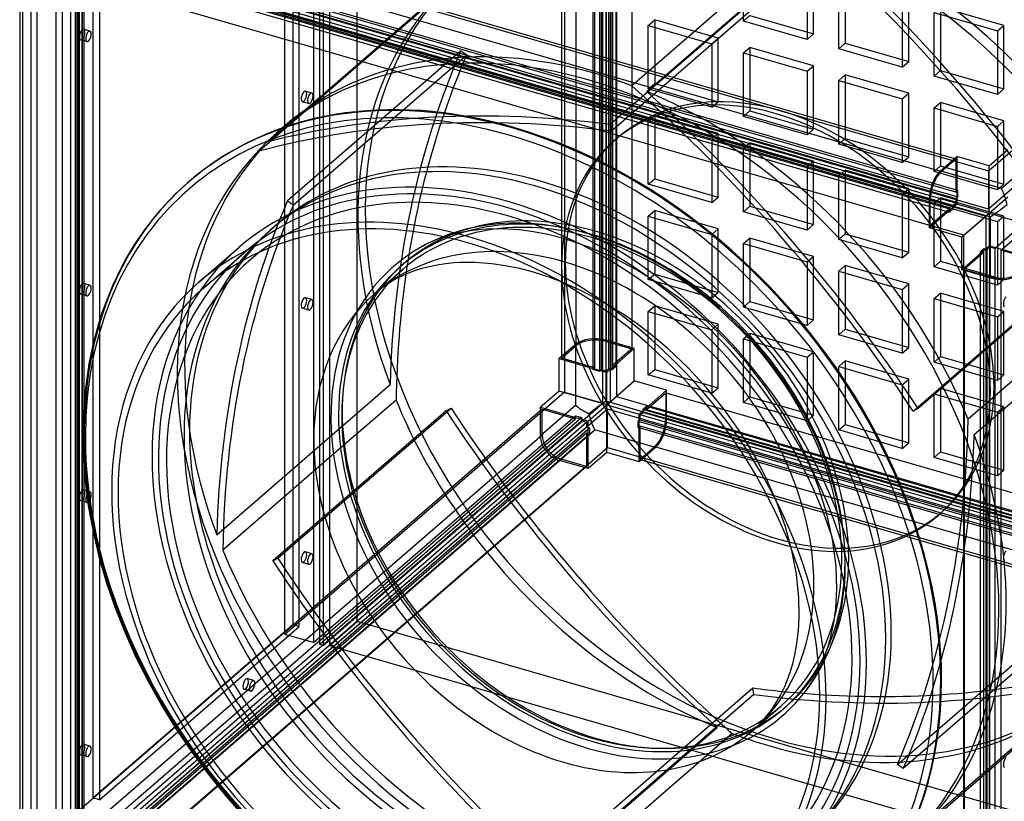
# Model space of a CAD drawing. Header units: millimetres. Extents: x -426 to 426, y -483 to 483.
# Tile 2 of 4: x -425 to 113, y -268 to 158. Entities that reach past the tile are written whole.
import ezdxf

# ---------------------------------------------------------------- set-up
doc = ezdxf.new("R2010")
doc.units = ezdxf.units.MM
doc.layers.add('HIDDEN', color=7, linetype='Continuous')
doc.layers.add('THICK', color=7, linetype='Continuous')

msp = doc.modelspace()

# ---------------------------------------------------------------- linework, layer by layer
at = {"layer": 'HIDDEN'}
for p, q in [((-127.33, 446.68), (-127.33, -45.23)), ((-106.55, -51.23), (-106.55, 440.68)), ((-104.54, -17.68), (-104.54, 440.62)), ((-102.45, 441.23), (-102.45, -50.68)), ((-98.95, 444.26), (-98.95, -47.65)), ((-120.93, -19.88), (-120.93, 438.42)), ((-90.68, 436.62), (-90.68, -21.68)), ((-128.93, 431.49), (-128.93, -26.81)), ((-111.75, -32.92), (-111.75, 425.38)), ((-110.75, -32.06), (-110.75, 426.24)), ((-108.28, 424.38), (-108.28, -33.92)), ((-107.28, 425.24), (-107.28, -33.06)), ((-104.68, -33.81), (-104.68, 424.49)), ((-103.18, -32.51), (-103.18, 425.79)), ((-101.45, -33.01), (-101.45, 425.29)), ((-101.18, 427.52), (-101.18, -30.78)), ((-99.45, 427.02), (-99.45, -31.28)), ((-240.52, -170.31), (-240.52, 320.72)), ((103.95, 75.36), (387.95, 321.31)), ((-279.83, -177.29), (-279.83, 314.61)), ((-264.25, 310.11), (-264.25, -181.79)), ((-260.78, -182.79), (-260.78, 309.11)), ((-259.05, 308.61), (-259.05, -183.29)), ((-255.52, 307.73), (-255.52, -183.3)), ((387.95, 300.52), (103.95, 54.57)), ((-275.5, 280.45), (-275.5, -172.05)), ((-272.03, -173.05), (-272.03, 279.45)), ((-387.95, 217.36), (103.95, 75.36)), ((3.89, 203.6), (-90.61, 121.76)), ((-82.49, 118.55), (12.01, 200.38)), ((103.95, 54.57), (-387.95, 196.57)), ((86.15, 63.75), (-372.15, 196.05)), ((87.15, 64.62), (-371.15, 196.92)), ((-371.15, 193.46), (87.15, 61.16)), ((-389.45, -299.23), (-389.45, 192.68)), ((-389.45, 192.68), (102.45, 50.68)), ((84.65, 56.39), (-373.65, 188.69)), ((-372.15, 192.59), (86.15, 60.29)), ((86.15, 57.69), (-372.15, 189.99)), ((-29.71, 156.95), (-29.71, 191.6)), ((-414.93, -274.49), (-414.93, 183.81)), ((-384.5, -266.45), (-384.5, 186.05)), ((-381.03, 185.05), (-381.03, -267.45)), ((-375.65, 186.96), (82.65, 54.66)), ((-375.65, 185.23), (82.65, 52.93)), ((84.65, 54.66), (-373.65, 186.96)), ((8.44, 149.99), (8.44, 184.63)), ((-396.75, 178.56), (-396.75, -279.74)), ((-393.28, -280.74), (-393.28, 177.56)), ((-7.99, 182.38), (-102.49, 100.55)), ((-101.95, 96.97), (-7.45, 178.81)), ((4.94, 181.6), (4.94, 146.95)), ((25.76, 179.63), (25.76, 144.99)), ((-422.93, 176.88), (-422.93, -281.42)), ((-394.18, -284.52), (-394.18, 173.78)), ((-392.45, -285.02), (-392.45, 173.28)), ((-392.18, 175.51), (-392.18, -282.79)), ((-390.68, 176.81), (-390.68, -281.49)), ((-390.45, 175.01), (-390.45, -283.29)), ((-289.04, 91.26), (-194.54, 173.1)), ((22.26, 141.95), (22.26, 176.6)), ((-199.35, 167.9), (-293.85, 86.06)), ((56.9, 166.6), (56.9, 131.95)), ((60.4, 134.99), (60.4, 169.63)), ((74.22, 126.95), (74.22, 161.6)), ((74.22, 161.6), (108.86, 151.6)), ((77.72, 164.63), (77.72, 129.99)), ((112.36, 154.63), (77.72, 164.63)), ((-81.67, 154.63), (-78.17, 157.66)), ((-78.17, 157.66), (-78.17, 123.02)), ((-43.53, 147.66), (-78.17, 157.66)), ((-29.71, 156.95), (-26.21, 159.99)), ((4.94, 146.95), (-29.71, 156.95)), ((-26.21, 159.99), (8.44, 149.99)), ((-386.2, 151.56), (-389.66, 152.56)), ((-81.67, 119.99), (-81.67, 154.63)), ((-81.67, 154.63), (-47.03, 144.63)), ((108.86, 151.6), (112.36, 154.63)), ((108.86, 151.6), (108.86, 116.95)), ((112.36, 119.99), (112.36, 154.63)), ((-387.86, 145.79), (-391.33, 146.79)), ((-47.03, 144.63), (-43.53, 147.66)), ((-43.53, 113.02), (-43.53, 147.66)), ((4.94, 146.95), (8.44, 149.99)), ((-183.95, 140.84), (-278.45, 59)), ((-183.95, 140.84), (-180.71, 138.66)), ((-47.03, 144.63), (-47.03, 109.99)), ((-29.71, 139.63), (-26.21, 142.66)), ((-26.21, 142.66), (-26.21, 108.02)), ((8.44, 132.66), (-26.21, 142.66)), ((22.26, 141.95), (25.76, 144.99)), ((56.9, 131.95), (22.26, 141.95)), ((25.76, 144.99), (60.4, 134.99)), ((-275.21, 56.82), (-180.71, 138.66)), ((-29.71, 104.99), (-29.71, 139.63)), ((-29.71, 139.63), (4.94, 129.63)), ((56.9, 131.95), (60.4, 134.99)), ((4.94, 129.63), (8.44, 132.66)), ((4.94, 129.63), (4.94, 94.99)), ((8.44, 98.02), (8.44, 132.66)), ((74.22, 126.95), (77.72, 129.99)), ((77.72, 129.99), (112.36, 119.99)), ((22.26, 124.63), (25.76, 127.66)), ((22.26, 89.99), (22.26, 124.63)), ((22.26, 124.63), (56.9, 114.63)), ((25.76, 127.66), (25.76, 93.02)), ((60.4, 117.66), (25.76, 127.66)), ((108.86, 116.95), (74.22, 126.95)), ((-265.2, 117.78), (-268.66, 118.78)), ((-81.67, 119.99), (-78.17, 123.02)), ((-47.03, 109.99), (-81.67, 119.99)), ((-78.17, 123.02), (-43.53, 113.02)), ((108.86, 116.95), (112.36, 119.99)), ((-266.86, 112.02), (-270.33, 113.02)), ((-47.03, 109.99), (-43.53, 113.02)), ((56.9, 114.63), (60.4, 117.66)), ((56.9, 114.63), (56.9, 79.99)), ((60.4, 83.02), (60.4, 117.66)), ((-29.71, 104.99), (-26.21, 108.02)), ((-26.21, 108.02), (8.44, 98.02)), ((74.22, 109.63), (77.72, 112.66)), ((74.22, 74.99), (74.22, 109.63)), ((74.22, 109.63), (108.86, 99.63)), ((77.72, 112.66), (77.72, 78.02)), ((112.36, 102.66), (77.72, 112.66)), ((-81.67, 102.67), (-78.17, 105.7)), ((-81.67, 68.03), (-81.67, 102.67)), ((-78.17, 105.7), (-78.17, 71.06)), ((-43.53, 95.7), (-78.17, 105.7)), ((4.94, 94.99), (-29.71, 104.99)), ((108.86, 99.63), (112.36, 102.66)), ((112.36, 68.02), (112.36, 102.66)), ((-279.89, 99.9), (-283.89, 96.44)), ((-102.49, 100.55), (-101.95, 96.97)), ((4.94, 94.99), (8.44, 98.02)), ((108.86, 99.63), (108.86, 64.99)), ((-100.38, 91.66), (-98.38, 93.39)), ((-47.03, 92.67), (-43.53, 95.7)), ((-47.03, 92.67), (-47.03, 58.03)), ((-43.53, 61.06), (-43.53, 95.7)), ((22.26, 89.99), (25.76, 93.02)), ((25.76, 93.02), (60.4, 83.02)), ((-29.71, 87.67), (-26.21, 90.7)), ((-29.71, 53.03), (-29.71, 87.67)), ((-26.21, 90.7), (-26.21, 56.06)), ((8.44, 80.7), (-26.21, 90.7)), ((56.9, 79.99), (22.26, 89.99)), ((4.94, 77.67), (8.44, 80.7)), ((8.44, 46.06), (8.44, 80.7)), ((56.9, 79.99), (60.4, 83.02)), ((78.15, 75.01), (86.15, 81.94)), ((85.4, 82.16), (86.15, 81.94)), ((86.15, 81.94), (86.15, 63.75)), ((86.65, 83.24), (86.65, 64.19)), ((4.94, 77.67), (4.94, 43.03)), ((22.26, 72.67), (25.76, 75.7)), ((25.76, 75.7), (25.76, 41.06)), ((60.4, 65.7), (25.76, 75.7)), ((74.22, 74.99), (77.72, 78.02)), ((78.15, 75.01), (77.41, 75.23)), ((77.72, 78.02), (112.36, 68.02)), ((103.95, 75.36), (103.95, 54.57)), ((104.32, 52.16), (104.32, 78.14)), ((-81.67, 68.03), (-78.17, 71.06)), ((-78.17, 71.06), (-43.53, 61.06)), ((22.26, 38.03), (22.26, 72.67)), ((108.86, 64.99), (74.22, 74.99)), ((-47.03, 58.03), (-81.67, 68.03)), ((56.9, 62.67), (60.4, 65.7)), ((60.4, 31.06), (60.4, 65.7)), ((86.65, 64.19), (87.15, 64.62)), ((87.15, 61.16), (87.15, 64.62)), ((108.86, 64.99), (112.36, 68.02)), ((-47.03, 58.03), (-43.53, 61.06)), ((56.9, 62.67), (56.9, 28.03)), ((72.15, 59.42), (71.65, 59.57)), ((72.15, 45.57), (72.15, 59.42)), ((74.22, 57.67), (77.72, 60.7)), ((77.72, 60.7), (77.72, 26.06)), ((112.36, 50.7), (77.72, 60.7)), ((86.15, 63.75), (86.65, 64.19)), ((86.15, 60.29), (86.65, 60.72)), ((86.15, 60.29), (86.15, 57.69)), ((86.65, 64.19), (86.65, 60.72)), ((86.65, 60.72), (87.15, 61.16)), ((86.65, 60.72), (86.65, 57.26)), ((114.52, 60.99), (104.32, 52.16)), ((-278.45, 59), (-275.21, 56.82)), ((-81.67, 50.71), (-78.17, 53.74)), ((-78.17, 53.74), (-78.17, 19.1)), ((-43.53, 43.74), (-78.17, 53.74)), ((-29.71, 53.03), (-26.21, 56.06)), ((-26.21, 56.06), (8.44, 46.06)), ((82.65, 53.79), (71.65, 44.27)), ((82.65, 54.66), (72.15, 45.57)), ((74.22, 23.03), (74.22, 57.67)), ((84.65, 55.53), (82.65, 53.79)), ((82.65, 52.93), (84.65, 54.66)), ((82.65, 53.79), (82.65, 54.66)), ((82.65, 52.93), (82.65, 53.79)), ((86.15, 57.69), (84.65, 56.39)), ((86.65, 57.26), (84.65, 55.53)), ((84.65, 56.39), (84.65, 55.53)), ((84.65, 55.53), (84.65, 54.66)), ((84.65, 54.66), (108.86, 47.67)), ((104.32, 52.16), (86.65, 57.26)), ((-81.67, 16.07), (-81.67, 50.71)), ((-81.67, 50.71), (-47.03, 40.71)), ((4.94, 43.03), (-29.71, 53.03)), ((104.32, 52.16), (89.32, 39.17)), ((90.45, 40.28), (102.45, 50.68)), ((102.45, 50.68), (102.45, -441.23)), ((104.32, 52.16), (104.32, 34.49)), ((130.3, 44.66), (104.32, 52.16)), ((108.86, 47.67), (112.36, 50.7)), ((112.36, 16.06), (112.36, 50.7)), ((-288.18, 42.79), (-285.18, 45.38)), ((-174.04, 43.3), (-178.69, 42.73)), ((-169.97, 43.62), (-174.04, 43.3)), ((-161.3, 43.77), (-169.97, 43.62)), ((-151.94, 43.18), (-161.3, 43.77)), ((-144.35, 42.18), (-151.94, 43.18)), ((-47.03, 40.71), (-43.53, 43.74)), ((-43.53, 9.1), (-43.53, 43.74)), ((4.94, 43.03), (8.44, 46.06)), ((71.65, 45.71), (72.15, 45.57)), ((90.45, 40.28), (72.15, 45.57)), ((108.86, 47.67), (108.86, 13.03)), ((-196.45, 38.11), (-199.88, 36.68)), ((-192.83, 39.4), (-196.45, 38.11)), ((-191.19, 39.92), (-192.83, 39.4)), ((-187.25, 41.02), (-191.19, 39.92)), ((-183.09, 41.96), (-187.25, 41.02)), ((-178.69, 42.73), (-183.09, 41.96)), ((-136.4, 40.65), (-144.35, 42.18)), ((-127.25, 38.31), (-136.4, 40.65)), ((-114.41, 34.01), (-127.25, 38.31)), ((-47.03, 40.71), (-47.03, 6.07)), ((-29.71, 35.71), (-26.21, 38.74)), ((-26.21, 38.74), (-26.21, 4.1)), ((8.44, 28.74), (-26.21, 38.74)), ((22.26, 38.03), (25.76, 41.06)), ((56.9, 28.03), (22.26, 38.03)), ((25.76, 41.06), (60.4, 31.06)), ((90.45, 21.17), (90.45, 40.28)), ((107.78, 33.49), (117.98, 42.33)), ((111.25, 32.49), (121.45, 41.33)), ((-203.12, 35.13), (-206.2, 33.46)), ((-199.88, 36.68), (-203.12, 35.13)), ((-101.14, 28.34), (-114.41, 34.01)), ((-29.71, 1.07), (-29.71, 35.71)), ((-29.71, 35.71), (4.94, 25.71)), ((101.45, 33.01), (99.45, 31.28)), ((102.32, 32.76), (100.32, 31.03)), ((101.45, -425.29), (101.45, 33.01)), ((101.45, 33.01), (102.32, 32.76)), ((104.32, 34.49), (102.32, 32.76)), ((103.18, 32.51), (102.32, 32.76)), ((104.68, 33.81), (103.18, 32.51)), ((103.18, -425.79), (103.18, 32.51)), ((107.78, 33.49), (104.32, 34.49)), ((104.68, -424.49), (104.68, 33.81)), ((107.28, 33.06), (104.68, 33.81)), ((107.78, 33.49), (107.28, 33.06)), ((107.28, 33.06), (107.28, -425.24)), ((111.25, 32.49), (107.78, 33.49)), ((110.75, 32.06), (111.25, 32.49)), ((130.3, 26.99), (111.25, 32.49)), ((-324.18, 11.61), (-302.18, 30.66)), ((-88.04, 21.48), (-101.14, 28.34)), ((4.94, 25.71), (8.44, 28.74)), ((8.44, -5.9), (8.44, 28.74)), ((56.9, 28.03), (60.4, 31.06)), ((100.32, 31.03), (89.32, 21.5)), ((101.18, 30.78), (90.68, 21.68)), ((99.45, 31.28), (99.45, -427.02)), ((100.32, 31.03), (99.45, 31.28)), ((100.32, 31.03), (101.18, 30.78)), ((101.18, 30.78), (101.18, -427.52)), ((110.75, -426.24), (110.75, 32.06)), ((128.93, 26.81), (110.75, 32.06)), ((-230.86, 8.42), (-215.61, 21.63)), ((-216.92, 23.14), (-214.92, 24.87)), ((4.94, 25.71), (4.94, -8.93)), ((22.26, 20.71), (25.76, 23.74)), ((25.76, 23.74), (25.76, -10.9)), ((60.4, 13.74), (25.76, 23.74)), ((62.76, -55.55), (157.26, 26.29)), ((74.22, 23.03), (77.72, 26.06)), ((108.86, 13.03), (74.22, 23.03)), ((77.72, 26.06), (112.36, 16.06)), ((90.68, 21.68), (104.54, 17.68)), ((90.68, 21.68), (90.68, 21.11)), ((-74.94, 13.3), (-88.04, 21.48)), ((-81.67, 16.07), (-78.17, 19.1)), ((-78.17, 19.1), (-43.53, 9.1)), ((22.26, -13.93), (22.26, 20.71)), ((22.26, 20.71), (56.9, 10.71)), ((104.54, 17.11), (104.54, 17.68)), ((-386.2, 12.99), (-389.66, 13.99)), ((-118.44, 10.23), (-130.74, 15.55)), ((-47.03, 6.07), (-81.67, 16.07)), ((-65, 6.17), (-74.94, 13.3)), ((56.9, 10.71), (60.4, 13.74)), ((60.4, -20.9), (60.4, 13.74)), ((108.86, 13.03), (112.36, 16.06)), ((-387.86, 7.23), (-391.33, 8.23)), ((-265.2, 5.2), (-268.66, 6.2)), ((-106.2, 3.8), (-118.44, 10.23)), ((-57.41, 0.12), (-65, 6.17)), ((-47.03, 6.07), (-43.53, 9.1)), ((56.9, 10.71), (56.9, -23.93)), ((74.22, 5.71), (77.72, 8.74)), ((74.22, -28.93), (74.22, 5.71)), ((74.22, 5.71), (108.86, -4.29)), ((77.72, 8.74), (77.72, -25.9)), ((112.36, -1.26), (77.72, 8.74)), ((-266.86, -0.56), (-270.33, 0.44)), ((-94.89, -3.15), (-106.2, 3.8)), ((-81.67, -1.25), (-78.17, 1.78)), ((-78.17, 1.78), (-78.17, -32.86)), ((-43.53, -8.22), (-78.17, 1.78)), ((-49.99, -6.33), (-57.41, 0.12)), ((-29.71, 1.07), (-26.21, 4.1)), ((4.94, -8.93), (-29.71, 1.07)), ((-26.21, 4.1), (8.44, -5.9)), ((128.93, 0.82), (65.46, -54.15)), ((-87.82, -8.05), (-94.89, -3.15)), ((-81.67, -35.89), (-81.67, -1.25)), ((-81.67, -1.25), (-47.03, -11.25)), ((108.86, -4.29), (112.36, -1.26)), ((108.86, -4.29), (108.86, -38.93)), ((112.36, -35.9), (112.36, -1.26)), ((-80.71, -13.42), (-87.82, -8.05)), ((-38.38, -17.63), (-49.99, -6.33)), ((-47.03, -11.25), (-43.53, -8.22)), ((-43.53, -42.86), (-43.53, -8.22)), ((4.94, -8.93), (8.44, -5.9)), ((-71.09, -21.45), (-80.71, -13.42)), ((-47.03, -11.25), (-47.03, -45.89)), ((-29.71, -16.25), (-26.21, -13.22)), ((-26.21, -13.22), (-26.21, -47.86)), ((8.44, -23.22), (-26.21, -13.22)), ((22.26, -13.93), (25.76, -10.9)), ((56.9, -23.93), (22.26, -13.93)), ((25.76, -10.9), (60.4, -20.9)), ((-121.3, -19.2), (-130.3, -26.99)), ((-128.93, -26.81), (-120.93, -19.88)), ((-121.3, -19.2), (-121.3, -52.45)), ((-89.32, -21.5), (-104.91, -17)), ((-104.91, -17), (-104.91, -50.26)), ((-104.54, -17.68), (-90.68, -21.68)), ((-59.95, -31.97), (-71.09, -21.45)), ((-27.52, -29.78), (-38.38, -17.63)), ((-29.71, -50.89), (-29.71, -16.25)), ((-29.71, -16.25), (4.94, -26.25)), ((56.9, -23.93), (60.4, -20.9)), ((-110.75, -32.06), (-128.93, -26.81)), ((-90.68, -21.68), (-101.18, -30.78)), ((-100.32, -31.03), (-89.32, -21.5)), ((-89.32, -39.17), (-89.32, -21.5)), ((4.94, -26.25), (8.44, -23.22)), ((4.94, -26.25), (4.94, -60.89)), ((8.44, -57.86), (8.44, -23.22)), ((74.22, -28.93), (77.72, -25.9)), ((77.72, -25.9), (112.36, -35.9)), ((-130.3, -26.99), (-111.25, -32.49)), ((-130.3, -44.66), (-130.3, -26.99)), ((-111.25, -32.49), (-110.75, -32.06)), ((-102.32, -32.76), (-100.32, -31.03)), ((-99.45, -31.28), (-101.45, -33.01)), ((-101.18, -30.78), (-100.32, -31.03)), ((-99.45, -31.28), (-100.32, -31.03)), ((-49.68, -43.07), (-59.95, -31.97)), ((-17.54, -42.64), (-27.52, -29.78)), ((22.26, -31.25), (25.76, -28.22)), ((22.26, -65.89), (22.26, -31.25)), ((22.26, -31.25), (56.9, -41.25)), ((25.76, -28.22), (25.76, -62.86)), ((60.4, -38.22), (25.76, -28.22)), ((108.86, -38.93), (74.22, -28.93)), ((128.93, -28.65), (92.74, -59.99)), ((-111.25, -32.49), (-111.75, -32.92)), ((-108.28, -33.92), (-111.75, -32.92)), ((-111.25, -32.49), (-107.78, -33.49)), ((-107.78, -33.49), (-108.28, -33.92)), ((-107.28, -33.06), (-107.78, -33.49)), ((-107.78, -33.49), (-104.32, -34.49)), ((-104.68, -33.81), (-107.28, -33.06)), ((-103.18, -32.51), (-104.68, -33.81)), ((-104.32, -34.49), (-102.32, -32.76)), ((-104.32, -52.16), (-104.32, -34.49)), ((-102.32, -32.76), (-103.18, -32.51)), ((-102.32, -32.76), (-101.45, -33.01)), ((-81.67, -35.89), (-78.17, -32.86)), ((-47.03, -45.89), (-81.67, -35.89)), ((-78.17, -32.86), (-43.53, -42.86)), ((108.86, -38.93), (112.36, -35.9)), ((-317.04, -122.98), (-222.54, -41.14)), ((-104.32, -52.16), (-89.32, -39.17)), ((-71.65, -44.27), (-89.32, -39.17)), ((-47.03, -45.89), (-43.53, -42.86)), ((-8.59, -56.02), (-17.54, -42.64)), ((56.9, -41.25), (60.4, -38.22)), ((56.9, -41.25), (56.9, -75.89)), ((60.4, -72.86), (60.4, -38.22)), ((96.04, -68.41), (128.93, -39.93)), ((-127.33, -45.23), (-279.83, -177.29)), ((-130.3, -44.66), (-140.5, -53.49)), ((-104.32, -52.16), (-130.3, -44.66)), ((-127.33, -45.23), (-106.55, -51.23)), ((-98.95, -47.65), (-102.45, -50.68)), ((-98.95, -47.65), (392.95, -189.65)), ((-82.65, -53.79), (-71.65, -44.27)), ((-82.65, -54.66), (-72.15, -45.57)), ((-72.15, -45.57), (386.15, -177.87)), ((-72.15, -45.57), (-72.15, -59.42)), ((-71.65, -59.86), (-71.65, -44.27)), ((-40.08, -54.95), (-49.68, -43.07)), ((-29.71, -50.89), (-26.21, -47.86)), ((-26.21, -47.86), (8.44, -57.86)), ((74.22, -46.25), (77.72, -43.22)), ((74.22, -80.89), (74.22, -46.25)), ((74.22, -46.25), (108.86, -56.25)), ((77.72, -43.22), (77.72, -77.86)), ((112.36, -53.22), (77.72, -43.22)), ((-259.05, -183.29), (-106.55, -51.23)), ((-121.3, -52.45), (-140.5, -69.08)), ((-140.5, -53.49), (-121.45, -58.99)), ((-140.5, -69.08), (-140.5, -53.49)), ((-114.52, -60.99), (-104.32, -52.16)), ((-71.65, -59.86), (-104.91, -50.26)), ((-104.32, -52.16), (-86.65, -57.26)), ((-104.32, -78.14), (-104.32, -52.16)), ((-102.45, -50.68), (389.45, -192.68)), ((-84.65, -54.66), (-82.65, -52.93)), ((-82.65, -52.93), (375.65, -185.23)), ((-82.65, -53.79), (-82.65, -52.93)), ((4.94, -60.89), (-29.71, -50.89)), ((108.86, -56.25), (112.36, -53.22)), ((112.36, -87.86), (112.36, -53.22)), ((-139.63, -54.61), (-404.23, -283.76)), ((-103.95, -54.57), (-387.95, -300.52)), ((-264.25, -181.79), (-121.45, -58.13)), ((-139.63, -68.46), (-139.63, -54.61)), ((-139.63, -54.61), (-121.45, -59.86)), ((-121.45, -58.99), (-121.45, -58.13)), ((-121.45, -58.13), (-117.98, -59.13)), ((-121.45, -59.86), (-121.45, -58.99)), ((-121.45, -58.99), (-117.98, -59.99)), ((-103.95, -75.36), (-103.95, -54.57)), ((387.95, -196.57), (-103.95, -54.57)), ((-86.65, -57.26), (-84.65, -55.53)), ((-86.65, -60.72), (-86.65, -57.26)), ((-86.15, -57.69), (-84.65, -56.39)), ((372.15, -189.99), (-86.15, -57.69)), ((-86.15, -60.29), (-86.15, -57.69)), ((-84.65, -55.53), (-82.65, -53.79)), ((373.65, -186.96), (-84.65, -54.66)), ((-84.65, -54.66), (-84.65, -55.53)), ((-84.65, -56.39), (-84.65, -55.53)), ((373.65, -188.69), (-84.65, -56.39)), ((-82.65, -53.79), (-82.65, -54.66)), ((-82.65, -54.66), (375.65, -186.96)), ((-32.17, -66.08), (-40.08, -54.95)), ((-3.2, -65.19), (-8.59, -56.02)), ((4.94, -60.89), (8.44, -57.86)), ((65.46, -54.15), (62.76, -55.55)), ((108.86, -56.25), (108.86, -90.89)), ((-386.05, -289.01), (-121.45, -59.86)), ((-117.98, -60.86), (-382.58, -290.01)), ((-379.98, -290.76), (-115.38, -61.61)), ((-379.98, -293.36), (-115.38, -64.21)), ((-117.98, -59.13), (-260.78, -182.79)), ((-117.98, -59.99), (-117.98, -59.13)), ((-117.98, -59.99), (-117.98, -60.86)), ((-117.98, -59.99), (-114.52, -60.99)), ((-117.98, -60.86), (-115.38, -61.61)), ((-115.38, -61.61), (-115.38, -64.21)), ((-115.38, -64.21), (-114.52, -64.46)), ((-114.52, -64.46), (-114.52, -60.99)), ((-86.65, -60.72), (-87.15, -61.16)), ((-87.15, -61.16), (371.15, -193.46)), ((-87.15, -64.62), (-87.15, -61.16)), ((-86.65, -64.19), (-87.15, -64.62)), ((-86.65, -60.72), (-86.15, -60.29)), ((-86.65, -64.19), (-86.65, -60.72)), ((-86.15, -63.75), (-86.65, -64.19)), ((-86.65, -83.24), (-86.65, -64.19)), ((-86.15, -60.29), (372.15, -192.59)), ((372.15, -196.05), (-86.15, -63.75)), ((-86.15, -81.94), (-86.15, -63.75)), ((386.15, -191.72), (-72.15, -59.42)), ((22.26, -65.89), (25.76, -62.86)), ((25.76, -62.86), (60.4, -72.86)), ((-404.23, -297.61), (-139.63, -68.46)), ((-115.38, -67.67), (-379.98, -296.82)), ((-378.25, -293.86), (-113.65, -64.71)), ((-113.65, -68.17), (-378.25, -297.32)), ((-130.11, -82.47), (-110.91, -65.85)), ((-114.52, -67.92), (-115.38, -67.67)), ((-115.38, -67.67), (-115.38, -85.86)), ((-113.65, -64.71), (-114.52, -64.46)), ((-114.52, -67.92), (-114.52, -64.46)), ((-114.52, -67.92), (-113.65, -68.17)), ((-114.52, -86.97), (-114.52, -67.92)), ((-113.65, -64.71), (-113.65, -68.17)), ((-77.65, -75.45), (-110.91, -65.85)), ((371.15, -196.92), (-87.15, -64.62)), ((-27.5, -73.43), (-32.17, -66.08)), ((1.69, -74.49), (-3.2, -65.19)), ((56.9, -75.89), (22.26, -65.89)), ((-247.47, -74.01), (-313.74, -131.4)), ((-78.15, -75.01), (-86.15, -81.94)), ((380.15, -207.31), (-78.15, -75.01)), ((-23.03, -81.1), (-27.5, -73.43)), ((6.02, -83.81), (1.69, -74.49)), ((56.9, -75.89), (60.4, -72.86)), ((-387.95, -321.31), (-103.95, -75.36)), ((-104.32, -78.14), (-114.52, -86.97)), ((-86.65, -83.24), (-104.32, -78.14)), ((-103.95, -75.36), (387.95, -217.36)), ((-77.65, -75.45), (-86.65, -83.24)), ((74.22, -80.89), (77.72, -77.86)), ((77.72, -77.86), (112.36, -87.86)), ((-393.84, -311.01), (-129.24, -81.86)), ((-115.38, -85.86), (-379.98, -315.01)), ((-114.52, -86.97), (-130.11, -82.47)), ((-115.38, -85.86), (-129.24, -81.86)), ((-86.15, -81.94), (372.15, -214.24)), ((-17.18, -92.43), (-23.03, -81.1)), ((11.56, -97.96), (6.02, -83.81)), ((108.86, -90.89), (74.22, -80.89)), ((108.86, -90.89), (112.36, -87.86)), ((-11.35, -105.78), (-17.18, -92.43)), ((-386.2, -99.59), (-389.66, -98.59)), ((-242.3, -99), (-286.46, -137.24)), ((-283.76, -135.84), (-242.08, -99.74)), ((15.79, -111.81), (11.56, -97.96)), ((-387.86, -105.35), (-391.33, -104.35)), ((-6.78, -118.74), (-11.35, -105.78)), ((18.82, -125.58), (15.79, -111.81)), ((76.38, -112.44), (78.38, -110.71)), ((-3.29, -131.62), (-6.78, -118.74)), ((20.57, -138.62), (18.82, -125.58)), ((-265.2, -133.36), (-268.66, -132.36)), ((-286.46, -137.24), (-283.76, -135.84)), ((-266.86, -139.13), (-270.33, -138.13)), ((20.75, -140.82), (20.57, -138.62)), ((21.14, -152.35), (20.75, -140.82)), ((20.59, -162.95), (21.14, -152.35)), ((19.87, -168.88), (20.59, -162.95)), ((54.21, -248.22), (148.71, -166.38)), ((-255.52, -183.3), (-240.52, -170.31)), ((250.52, -312.06), (-240.52, -170.31)), ((18.89, -174.46), (19.87, -168.88)), ((-275.5, -172.05), (-384.5, -266.45)), ((-381.03, -267.45), (-272.03, -173.05)), ((-272.03, -173.05), (-275.5, -172.05)), ((17.78, -179.28), (18.89, -174.46)), ((-264.25, -181.79), (-279.83, -177.29)), ((16.5, -183.81), (17.78, -179.28)), ((-259.05, -183.29), (-260.78, -182.79)), ((-255.52, -183.3), (128.93, -294.28)), ((14.48, -189.62), (16.5, -183.81)), ((12.2, -194.93), (14.48, -189.62)), ((128.93, -188.48), (57.45, -250.39)), ((9.14, -200.77), (12.2, -194.93)), ((-296.95, -202.43), (-300.41, -201.43)), ((6.49, -204.99), (9.14, -200.77)), ((-298.61, -208.19), (-302.08, -207.19)), ((-24.01, -210.1), (-24.55, -206.52)), ((3.66, -208.87), (6.49, -204.99)), ((-24.01, -210.1), (-118.51, -291.94)), ((-24.65, -229.7), (-9.39, -216.49)), ((-8.08, -218), (-6.08, -216.27)), ((-138.51, -309.94), (-44.01, -228.1)), ((68.04, -282.65), (128.93, -229.92)), ((128.93, -228.88), (72.85, -277.45)), ((-35.89, -231.31), (-130.39, -313.15)), ((-386.2, -238.15), (-389.66, -237.15)), ((-119.05, -288.36), (-61.68, -238.68)), ((-387.86, -243.92), (-391.33, -242.92)), ((57.45, -250.39), (54.21, -248.22)), ((-381.03, -267.45), (-384.5, -266.45))]:
    msp.add_line(p, q, dxfattribs=at)
for centre, major_axis, ratio, start_param, end_param in [((-12, -10.39), (169.39, -195.6), 0.75, 1.373883, 2.284521), ((-294.34, -209.05), (-439.27, 507.23), 0.75, -1.74719, -1.395993), ((-294.34, -209.05), (441.89, -510.25), 0.75, 1.444107, 1.732914), ((-16, -13.86), (-169.39, 195.6), 0.75, -1.767709, -0.982391), ((-12, -10.39), (169.39, -195.6), 0.75, -3.141592, -0.857072), ((-16, -13.86), (-169.39, 195.6), 0.75, 0.101244, 1.112004), ((-390.5, 149.68), (-0.83, -2.88), 0.433013, -2.55359, 0.000007), ((-390.5, 149.68), (-0.83, -2.88), 0.433013, -3.141586, -2.55359), ((-390.5, 149.68), (-0.83, -2.88), 0.433013, 0.588003, 3.141599), ((-387.03, 148.68), (0.83, 2.88), 0.433013, 0.588003, 3.141599), ((-387.03, 148.68), (0.83, 2.88), 0.433013, 0.000007, 0.588003), ((-387.03, 148.68), (0.83, 2.88), 0.433013, -2.55359, 0.000007), ((-390.5, 149.68), (-0.83, -2.88), 0.433013, 0.000007, 0.588003), ((-387.03, 148.68), (0.83, 2.88), 0.433013, -3.141586, -2.55359), ((-110.5, -95.7), (169.39, -195.6), 0.75, 2.284521, 3.141592), ((-114.5, -99.16), (-169.39, 195.6), 0.75, -0.857072, 0), ((361.79, -226.19), (441.89, -510.25), 0.75, -2.794387, -2.455876), ((361.79, -226.19), (-439.27, 507.23), 0.75, 0.347205, 0.577411), ((-114.5, -99.16), (-169.39, 195.6), 0.75, -3.141592, -0.857072), ((-110.5, -95.7), (169.39, -195.6), 0.75, 2.195639, 2.284521), ((-269.5, 115.9), (-0.83, -2.88), 0.433013, -2.55359, 0.000007), ((-269.5, 115.9), (-0.83, -2.88), 0.433013, -3.141586, -2.55359), ((-269.5, 115.9), (-0.83, -2.88), 0.433013, 0.588003, 3.141599), ((-388.84, -290.89), (-439.27, 507.23), 0.75, -1.74719, -1.395993), ((-388.84, -290.89), (441.89, -510.25), 0.75, 1.394403, 1.732914), ((-110.5, -95.7), (169.39, -195.6), 0.75, 1.148441, 2.159202), ((-269.5, 115.9), (-0.83, -2.88), 0.433013, 0.000007, 0.588003), ((-266.03, 114.9), (0.83, 2.88), 0.433013, 0.588003, 3.141599), ((-266.03, 114.9), (0.83, 2.88), 0.433013, 0.000007, 0.588003), ((-266.03, 114.9), (0.83, 2.88), 0.433013, -2.55359, 0.000007), ((-12, -10.39), (88.38, -102.05), 0.75, 2.284521, 3.141593), ((-10, -8.66), (88.38, -102.05), 0.75, 2.284521, 3.141593), ((-11.04, -503.22), (441.89, -510.25), 0.75, 2.4416, 2.780112), ((-266.03, 114.9), (0.83, 2.88), 0.433013, -3.141586, -2.55359), ((-10, -8.66), (88.38, -102.05), 0.75, 0, 2.284521), ((-11.04, -503.22), (-439.27, 507.23), 0.75, -0.699992, -0.348796), ((-12, -10.39), (88.38, -102.05), 0.75, 0, 2.284521), ((-110.5, -95.7), (169.39, -195.6), 0.75, 3.141592, 3.206399), ((-114.5, -99.16), (-169.39, 195.6), 0.75, 0, 2.284521), ((-12, -10.39), (88.38, -102.05), 0.75, -3.141592, -0.857072), ((-10, -8.66), (88.38, -102.05), 0.75, -3.141592, -0.857072), ((-110.5, -95.7), (169.39, -195.6), 0.75, -3.040349, -2.029589), ((-143.5, -124.27), (-144.68, 167.06), 0.75, -0.857072, 0), ((-140.5, -121.68), (-144.68, 167.06), 0.75, -0.857072, 0), ((-157.5, -136.4), (144.68, -167.06), 0.75, 2.284521, 3.141593), ((78.15, 64.62), (3.33, 11.53), 0.433013, 0.588003, 2.158799), ((-155.5, -134.67), (176.76, -204.1), 0.75, -3.141592, -0.857072), ((-156, -135.1), (-176.76, 204.1), 0.75, 0, 0.713724), ((-157.5, -136.4), (141.35, -163.21), 0.75, 2.284521, 3.098703), ((-143.5, -124.27), (-144.68, 167.06), 0.75, -3.141592, -0.857072), ((-140.5, -121.68), (-144.68, 167.06), 0.75, -3.141592, -0.857072), ((267.29, -308.03), (441.89, -510.25), 0.75, -2.794387, -2.455876), ((267.29, -308.03), (-439.27, 507.23), 0.75, 0.347205, 0.698402), ((-110.5, -95.7), (-104.42, 120.57), 0.75, -0.857072, 0), ((-157.5, -136.4), (144.68, -167.06), 0.75, 0, 2.284521), ((-112.5, -97.43), (-104.42, 120.57), 0.75, -0.857072, 0), ((-112.5, -97.43), (-103.11, 119.06), 0.75, -0.857072, 0), ((-114.5, -99.16), (106.04, -122.44), 0.75, 2.284521, 2.997012), ((-157.5, -136.4), (141.35, -163.21), 0.75, 0.042889, 2.284521), ((-140.5, -121.68), (-144.68, 167.06), 0.75, 0, 0.713724), ((-143.5, -124.27), (-144.68, 167.06), 0.75, 0, 2.284521), ((-114.5, -99.16), (106.04, -122.44), 0.75, 0.144583, 2.284521), ((-112.5, -97.43), (-104.42, 120.57), 0.75, -3.141592, -0.857072), ((-112.5, -97.43), (-103.11, 119.06), 0.75, -3.141592, -0.857072), ((-110.5, -95.7), (-104.42, 120.57), 0.75, -3.141592, -0.857072), ((-157.5, -136.4), (-147.3, 170.08), 0.75, 0, 2.284521), ((-114.5, -99.16), (106.04, -122.44), 0.75, 2.997012, 5.426113), ((-127.75, -110.64), (-103.11, 119.06), 0.75, -0.857072, -0.000059), ((-157.5, -136.4), (144.68, -167.06), 0.75, -3.141592, -3.053687), ((-112.5, -97.43), (-104.42, 120.57), 0.75, 0, 2.284521), ((-110.5, -95.7), (-104.42, 120.57), 0.75, 0, 0.611933), ((-112.5, -97.43), (-103.11, 119.06), 0.75, 0, 0.092936), ((-127.75, -110.64), (-103.11, 119.06), 0.75, -3.141592, -0.857072), ((110.54, 22.88), (12, 0), 0.5, -2.094395, -0.523599), ((-390.5, 11.11), (-0.83, -2.88), 0.433013, -2.55359, 0.000007), ((-390.5, 11.11), (-0.83, -2.88), 0.433013, -3.141586, -2.55359), ((-390.5, 11.11), (-0.83, -2.88), 0.433013, 0.588003, 3.141599), ((-387.03, 10.11), (0.83, 2.88), 0.433013, 0.588003, 3.141599), ((-387.03, 10.11), (0.83, 2.88), 0.433013, 0.000007, 0.588003), ((-387.03, 10.11), (0.83, 2.88), 0.433013, -2.55359, 0.000007), ((-390.5, 11.11), (-0.83, -2.88), 0.433013, 0.000007, 0.588003), ((-387.03, 10.11), (0.83, 2.88), 0.433013, -3.141586, -2.55359), ((-269.5, 3.32), (-0.83, -2.88), 0.433013, -2.55359, 0.000007), ((-269.5, 3.32), (-0.83, -2.88), 0.433013, -3.141586, -2.55359), ((-269.5, 3.32), (-0.83, -2.88), 0.433013, 0.588003, 3.141599), ((113.53, 4.18), (-0.83, -2.88), 0.433013, -2.55359, 0.000007), ((-269.5, 3.32), (-0.83, -2.88), 0.433013, 0.000007, 0.588003), ((-266.03, 2.32), (0.83, 2.88), 0.433013, 0.588003, 3.141599), ((-266.03, 2.32), (0.83, 2.88), 0.433013, 0.000007, 0.588003), ((-266.03, 2.32), (0.83, 2.88), 0.433013, -2.55359, 0.000007), ((-266.03, 2.32), (0.83, 2.88), 0.433013, -3.141586, -2.55359), ((-110.91, -22.2), (12, 0), 0.5, 1.047198, 2.617994), ((-110.54, -22.88), (-12, 0), 0.5, -2.094395, -0.523599), ((-110.91, -55.45), (11.95, -5.46), 0.208712, -2.522931, -1.737533), ((-110.91, -55.45), (-11.99, -9.02), 0.042828, -2.126597, -1.341199), ((262.34, 181.33), (441.89, -510.25), 0.75, -1.74719, -1.408678), ((-110.91, -55.45), (-2.9, 13.22), 0.249311, 1.633657, 2.419055), ((-78.15, -64.62), (3.33, 11.53), 0.433013, -2.55359, -0.982794), ((-77.65, -65.05), (-3.33, -11.53), 0.433013, 0.588003, 2.158799), ((-488.29, 116.64), (-439.27, 507.23), 0.75, -2.794387, -2.443191), ((-156, -135.1), (-176.76, 204.1), 0.75, 0.713724, 2.284521), ((-140.5, -121.68), (-144.68, 167.06), 0.75, 0.713724, 2.284521), ((-130.11, -72.08), (-7.86, 9.07), 0.75, 0.713724, 2.284521), ((-129.24, -71.46), (7.86, -9.07), 0.75, -2.427868, -0.857072), ((-488.29, 116.64), (441.89, -510.25), 0.75, 0.347205, 0.685717), ((-110.5, -95.7), (169.39, -195.6), 0.75, 0.101244, 1.112004), ((-16, -13.86), (-169.39, 195.6), 0.75, 1.241047, 2.159202), ((-390.5, -101.47), (-0.83, -2.88), 0.433013, -2.55359, 0.000007), ((-390.5, -101.47), (-0.83, -2.88), 0.433013, -3.141586, -2.55359), ((-390.5, -101.47), (-0.83, -2.88), 0.433013, 0.588003, 3.141599), ((-387.03, -102.47), (0.83, 2.88), 0.433013, 0.588003, 3.141599), ((-387.03, -102.47), (0.83, 2.88), 0.433013, 0.000007, 0.588003), ((-387.03, -102.47), (0.83, 2.88), 0.433013, -2.55359, 0.000007), ((-390.5, -101.47), (-0.83, -2.88), 0.433013, 0.000007, 0.588003), ((-387.03, -102.47), (0.83, 2.88), 0.433013, -3.141586, -2.55359), ((-12, -10.39), (88.38, -102.05), 0.75, -0.857072, 0), ((-10, -8.66), (88.38, -102.05), 0.75, -0.857072, 0), ((-110.5, -95.7), (169.39, -195.6), 0.75, -1.993151, -0.982391), ((-269.5, -135.25), (-0.83, -2.88), 0.433013, -2.55359, 0.000007), ((-269.5, -135.25), (-0.83, -2.88), 0.433013, -3.141586, -2.55359), ((-269.5, -135.25), (-0.83, -2.88), 0.433013, 0.588003, 3.141599), ((-266.03, -136.25), (0.83, 2.88), 0.433013, 0.588003, 3.141599), ((-266.03, -136.25), (0.83, 2.88), 0.433013, 0.000007, 0.588003), ((-266.03, -136.25), (0.83, 2.88), 0.433013, -2.55359, 0.000007), ((113.53, -134.39), (-0.83, -2.88), 0.433013, -2.55359, 0.000007), ((167.84, 99.49), (441.89, -510.25), 0.75, -1.74719, -1.408678), ((167.84, 99.49), (-439.27, 507.23), 0.75, 1.394403, 1.745599), ((-269.5, -135.25), (-0.83, -2.88), 0.433013, 0.000007, 0.588003), ((-266.03, -136.25), (0.83, 2.88), 0.433013, -3.141586, -2.55359), ((-301.25, -204.31), (-0.83, -2.88), 0.433013, -2.55359, 0.000007), ((-301.25, -204.31), (-0.83, -2.88), 0.433013, -3.141586, -2.55359), ((-301.25, -204.31), (-0.83, -2.88), 0.433013, 0.588003, 3.141599), ((-297.78, -205.31), (0.83, 2.88), 0.433013, 0.588003, 3.141599), ((-297.78, -205.31), (0.83, 2.88), 0.433013, 0.000007, 0.588003), ((-297.78, -205.31), (0.83, 2.88), 0.433013, -2.55359, 0.000007), ((-115.46, 393.67), (441.89, -510.25), 0.75, -0.699992, -0.361481), ((-301.25, -204.31), (-0.83, -2.88), 0.433013, 0.000007, 0.588003), ((-297.78, -205.31), (0.83, 2.88), 0.433013, -3.141586, -2.55359), ((-114.5, -99.16), (106.04, -122.44), 0.75, -0.857072, 0.144583), ((-12, -10.39), (169.39, -195.6), 0.75, -0.857072, 0), ((-115.46, 393.67), (-439.27, 507.23), 0.75, 2.469646, 2.718581), ((-112.5, -97.43), (-104.42, 120.57), 0.75, 2.284521, 3.141593), ((-110.5, -95.7), (-104.42, 120.57), 0.75, 2.52966, 3.141593), ((-112.5, -97.43), (-103.11, 119.06), 0.75, 3.048219, 3.141593), ((-16, -13.86), (-169.39, 195.6), 0.75, 2.284521, 3.076786), ((262.34, 181.33), (-439.27, 507.23), 0.75, 1.728494, 1.745599), ((-16, -13.86), (-169.39, 195.6), 0.75, 2.195639, 2.284521), ((-390.5, -240.03), (-0.83, -2.88), 0.433013, -2.55359, 0.000007), ((-390.5, -240.03), (-0.83, -2.88), 0.433013, -3.141586, -2.55359), ((-390.5, -240.03), (-0.83, -2.88), 0.433013, 0.588003, 3.141599), ((-387.03, -241.03), (0.83, 2.88), 0.433013, 0.588003, 3.141599), ((-387.03, -241.03), (0.83, 2.88), 0.433013, 0.000007, 0.588003), ((-387.03, -241.03), (0.83, 2.88), 0.433013, -2.55359, 0.000007), ((-390.5, -240.03), (-0.83, -2.88), 0.433013, 0.000007, 0.588003), ((-387.03, -241.03), (0.83, 2.88), 0.433013, -3.141586, -2.55359), ((113.53, -246.97), (-0.83, -2.88), 0.433013, -2.55359, 0.000007)]:
    msp.add_ellipse(centre, major_axis=major_axis, ratio=ratio, start_param=start_param, end_param=end_param, dxfattribs=at)
at = {"layer": 'THICK'}
for p, q in [((-372.15, 214.24), (85.4, 82.16)), ((77.41, 75.23), (-380.15, 207.31)), ((71.65, 59.57), (-386.15, 191.72)), ((-401.45, 180.84), (-401.45, -309.62)), ((-386.15, 177.87), (71.65, 45.71)), ((-424.54, 170.92), (-424.54, -284.42)), ((-418.54, 168.11), (-418.54, -289.62)), ((-404.68, -293.62), (-404.68, 164.11)), ((104.32, 78.14), (114.52, 86.97)), ((77.65, 75.45), (86.65, 83.24)), ((104.32, 78.14), (86.65, 83.24)), ((110.91, 65.85), (130.11, 82.47)), ((77.65, 75.45), (110.91, 65.85)), ((-332.76, 69), (-338.87, 63.41)), ((-332.76, 69), (-332.26, 69.43)), ((-338.87, 63.41), (-347.54, 54.33)), ((71.65, 44.27), (71.65, 59.86)), ((71.65, 59.86), (104.91, 50.26)), ((-347.54, 54.33), (-355.54, 44.45)), ((104.91, 17), (104.91, 50.26)), ((-355.54, 44.45), (-361.48, 35.91)), ((89.32, 39.17), (71.65, 44.27)), ((89.32, 21.5), (89.32, 39.17)), ((-361.48, 35.91), (-366.95, 26.83)), ((-326.8, 14.63), (-304.8, 33.68)), ((-366.95, 26.83), (-373.96, 12.78)), ((-205.22, 22.07), (-209.22, 20.8)), ((-201.18, 23.12), (-205.22, 22.07)), ((-196.9, 24), (-201.18, 23.12)), ((-192.36, 24.69), (-196.9, 24)), ((-187.56, 25.18), (-192.36, 24.69)), ((-184.41, 25.36), (-187.56, 25.18)), ((-176.05, 25.39), (-184.41, 25.36)), ((-167.03, 24.73), (-176.05, 25.39)), ((-159.56, 23.66), (-167.03, 24.73)), ((-151.73, 22.07), (-159.56, 23.66)), ((-144.26, 20.12), (-151.73, 22.07)), ((104.91, 17), (89.32, 21.5)), ((-216.52, 17.79), (-219.86, 16.07)), ((-212.98, 19.36), (-216.52, 17.79)), ((-209.22, 20.8), (-212.98, 19.36)), ((-142.02, 19.46), (-144.26, 20.12)), ((-139.77, 18.75), (-142.02, 19.46)), ((-137.52, 18.01), (-139.77, 18.75)), ((-135.26, 17.23), (-137.52, 18.01)), ((-133.01, 16.41), (-135.26, 17.23)), ((-130.74, 15.55), (-133.01, 16.41)), ((90.45, -435.82), (90.45, 21.17)), ((90.68, 21.11), (90.68, -436.62)), ((104.54, -440.62), (104.54, 17.11)), ((-373.96, 12.78), (-379.72, -1.98)), ((-225.63, 12.49), (-228.3, 10.52)), ((-222.82, 14.34), (-225.63, 12.49)), ((-219.86, 16.07), (-222.82, 14.34)), ((-228.3, 10.52), (-230.86, 8.42)), ((-379.72, -1.98), (-384.35, -17.86)), ((-384.35, -17.86), (-386.87, -29.8)), ((-386.87, -29.8), (-389.37, -48.51)), ((-389.37, -48.51), (-390.23, -68.35)), ((-219.24, -49.56), (-247.47, -74.01)), ((-191.96, -55.4), (-242.3, -99)), ((-242.08, -99.74), (-189.26, -54)), ((-191.96, -55.4), (-189.26, -54)), ((-390.23, -68.35), (-389.92, -80.37)), ((-389.92, -80.37), (-388.99, -92.71)), ((-388.99, -92.71), (-387.12, -107.26)), ((-387.12, -107.26), (-384.36, -122.1)), ((-384.36, -122.1), (-381.14, -135.56)), ((-0.85, -144.52), (-3.29, -131.62)), ((-381.14, -135.56), (-377.19, -149.14)), ((0.43, -157.36), (-0.85, -144.52)), ((-377.19, -149.14), (-372.5, -162.79)), ((0.66, -166.93), (0.43, -157.36)), ((-372.5, -162.79), (-367.09, -176.45)), ((0.43, -172.72), (0.66, -166.93)), ((-367.09, -176.45), (-361.13, -189.72)), ((-0.05, -178.21), (0.43, -172.72)), ((-0.76, -183.41), (-0.05, -178.21)), ((-1.71, -188.46), (-0.76, -183.41)), ((-361.13, -189.72), (-354.5, -202.89)), ((-2.89, -193.37), (-1.71, -188.46)), ((-5.85, -202.39), (-4.25, -197.95)), ((-4.25, -197.95), (-2.89, -193.37)), ((-354.5, -202.89), (-347.21, -215.91)), ((-7.09, -205.41), (-5.85, -202.39)), ((-61.68, -238.68), (-24.55, -206.52)), ((-9.7, -210.76), (-7.09, -205.41)), ((-13.53, -217.13), (-9.7, -210.76)), ((-347.21, -215.91), (-339.3, -228.71)), ((-18.95, -224.09), (-15.16, -219.43)), ((-15.16, -219.43), (-13.53, -217.13)), ((-23.61, -228.78), (-18.95, -224.09)), ((-339.3, -228.71), (-330.88, -241.12)), ((-24.65, -229.7), (-23.61, -228.78)), ((-330.88, -241.12), (-321.89, -253.22)), ((-321.89, -253.22), (-312.38, -264.96)), ((-312.38, -264.96), (-302.38, -276.3))]:
    msp.add_line(p, q, dxfattribs=at)
for centre, major_axis, ratio, start_param, end_param in [((-157.5, -136.4), (-174.79, 201.83), 0.75, -0.857072, 0.713724), ((-156, -135.1), (-176.76, 204.1), 0.75, -0.857072, 0), ((-155.5, -134.67), (176.76, -204.1), 0.75, 2.284521, 3.141593), ((-156, -135.1), (-176.76, 204.1), 0.75, -2.427868, -0.857072), ((-155.5, -134.67), (176.76, -204.1), 0.75, 0, 2.284521), ((-157.5, -136.4), (-174.79, 201.83), 0.75, -2.427868, -0.857072), ((77.65, 65.05), (3.33, 11.53), 0.433013, 0.588003, 2.158799), ((-157.5, -136.4), (-147.3, 170.08), 0.75, -0.857072, 0), ((110.91, 55.45), (2.9, -13.22), 0.249311, 1.633657, 2.419055), ((-179.5, -155.45), (-147.3, 170.08), 0.75, -0.857072, 0), ((-157.5, -136.4), (-147.3, 170.08), 0.75, -3.141592, -0.857072), ((110.91, 55.45), (11.99, 9.02), 0.042828, -2.126597, -1.341199), ((-179.5, -155.45), (144.68, -167.06), 0.75, 2.284521, 3.141593), ((-179.5, -155.45), (-147.3, 170.08), 0.75, -3.141592, -0.857072), ((-179.5, -155.45), (144.68, -167.06), 0.75, 0, 2.284521), ((-157.5, -136.4), (141.35, -163.21), 0.75, 3.098703, 5.426113), ((-157.5, -136.4), (144.68, -167.06), 0.75, -3.053687, -0.857072), ((361.79, -226.19), (-439.27, 507.23), 0.75, 0.577411, 0.698402), ((110.91, 22.2), (-12, 0), 0.5, 1.047198, 2.617994), ((-179.5, -155.45), (-147.3, 170.08), 0.75, 0, 2.284521), ((-179.5, -155.45), (144.68, -167.06), 0.75, -3.141592, -0.857072), ((-112.5, -97.43), (-103.11, 119.06), 0.75, 0.092936, 2.284521), ((-127.75, -110.64), (-103.11, 119.06), 0.75, -0.000059, 0.713724), ((-110.5, -95.7), (-104.42, 120.57), 0.75, 0.611933, 2.284521), ((-16, -13.86), (-169.39, 195.6), 0.75, 1.148441, 1.241047), ((262.34, 181.33), (-439.27, 507.23), 0.75, 1.394403, 1.728494), ((-157.5, -136.4), (-174.79, 201.83), 0.75, 0.713724, 3.855317), ((-127.75, -110.64), (-103.11, 119.06), 0.75, 0.713724, 2.284521), ((-156, -135.1), (-176.76, 204.1), 0.75, -3.141592, -2.427868), ((-115.46, 393.67), (-439.27, 507.23), 0.75, 2.4416, 2.469646), ((-112.5, -97.43), (-103.11, 119.06), 0.75, 2.284521, 3.048219), ((-127.75, -110.64), (-103.11, 119.06), 0.75, 2.284521, 3.141533), ((-110.5, -95.7), (-104.42, 120.57), 0.75, 2.284521, 2.52966)]:
    msp.add_ellipse(centre, major_axis=major_axis, ratio=ratio, start_param=start_param, end_param=end_param, dxfattribs=at)

doc.saveas('drawing.dxf')
